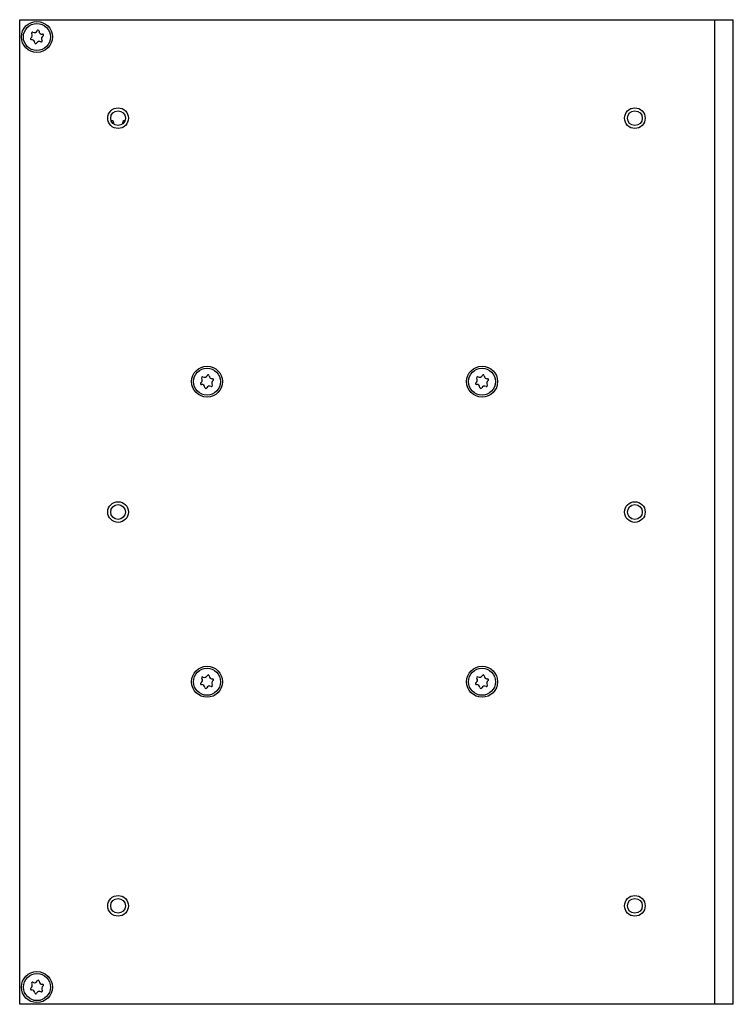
# Model space of a CAD drawing. Header units: millimetres. Extents: x -208 to -63, y -9 to 191.
import ezdxf

# ---------------------------------------------------------------- set-up
doc = ezdxf.new("R2010")
doc.units = ezdxf.units.MM

msp = doc.modelspace()

# ---------------------------------------------------------------- linework, layer by layer
at = {"color": 7, "linetype": 'Continuous', "lineweight": 25}
for p, q in [((-208.41, -8.82), (-208.41, 191.18)), ((-208.41, 191.18), (-63.41, 191.18)), ((-204.91, 191.18), (-71.91, 191.19)), ((-71.91, 191.19), (-71.68, 191.18)), ((-67.14, -8.82), (-67.14, 191.18)), ((-63.41, -8.82), (-63.41, 191.18)), ((-189.63, 170.31), (-189.26, 170.31)), ((-189.3, 170.06), (-189.41, 170.06)), ((-189.39, 170.31), (-189.39, 170.06)), ((-187.51, 170.31), (-187.18, 170.31)), ((-187.4, 170.06), (-187.48, 170.06)), ((-187.35, 170.11), (-187.35, 170.31)), ((-63.41, -8.82), (-208.41, -8.82))]:
    msp.add_line(p, q, dxfattribs=at)
for centre, radius in [((-204.91, 187.68), 3.15), ((-204.91, 187.68), 2.75), ((-188.41, 171.18), 2.1), ((-188.41, 171.18), 1.5), ((-83.41, 171.18), 2.1), ((-83.41, 171.18), 1.5), ((-170.34, 117.66), 3.15), ((-170.34, 117.66), 2.75), ((-114.46, 117.66), 3.15), ((-114.46, 117.66), 2.75), ((-188.41, 91.18), 2.1), ((-188.41, 91.18), 1.5), ((-83.41, 91.18), 2.1), ((-83.41, 91.18), 1.5), ((-170.34, 56.7), 3.15), ((-170.34, 56.7), 2.75), ((-114.46, 56.7), 3.15), ((-114.46, 56.7), 2.75), ((-188.41, 11.18), 2.1), ((-188.41, 11.18), 1.5), ((-83.41, 11.18), 2.1), ((-83.41, 11.18), 1.5), ((-204.9, -5.32), 3.15), ((-204.9, -5.32), 2.75)]:
    msp.add_circle(centre, radius, dxfattribs=at)
for centre, radius, start, end in [((-206.49, 188), 0.642, 301.7723, 35.6437), ((-205.82, 188.48), 0.188, 61.7723, 215.6437), ((-205.43, 189.21), 0.642, 241.7723, 335.6437), ((-204.67, 188.87), 0.188, 1.7723, 155.6437), ((-203.84, 188.89), 0.642, 181.7723, 275.6437), ((-203.76, 188.07), 0.188, 301.7723, 95.6437), ((-206.06, 187.29), 0.188, 121.7723, 275.6437), ((-205.97, 186.46), 0.642, 1.7723, 95.6437), ((-205.14, 186.49), 0.188, 181.7723, 335.6437), ((-204.39, 186.15), 0.642, 61.7723, 155.6437), ((-204, 186.88), 0.188, 241.7723, 35.6437), ((-203.32, 187.36), 0.642, 121.7723, 215.6437), ((-189.66, 170.24), 0.4, 323.2867, 110.5881), ((-187.12, 170.24), 0.4, 74.9983, 212.9452), ((-171.93, 117.98), 0.642, 301.7723, 35.6437), ((-171.25, 118.46), 0.188, 61.7723, 215.6437), ((-170.86, 119.19), 0.642, 241.7723, 335.6437), ((-170.11, 118.85), 0.188, 1.7723, 155.6437), ((-169.28, 118.88), 0.642, 181.7723, 275.6437), ((-169.19, 118.05), 0.188, 301.7723, 95.6437), ((-116.05, 117.98), 0.642, 301.7723, 35.6437), ((-115.37, 118.46), 0.188, 61.7723, 215.6437), ((-114.98, 119.2), 0.642, 241.7723, 335.6437), ((-114.23, 118.85), 0.188, 1.7723, 155.6437), ((-113.4, 118.88), 0.642, 181.7723, 275.6437), ((-113.31, 118.05), 0.188, 301.7723, 95.6437), ((-171.49, 117.27), 0.188, 121.7723, 275.6437), ((-171.41, 116.45), 0.642, 1.7723, 95.6437), ((-170.58, 116.47), 0.188, 181.7723, 335.6437), ((-169.82, 116.13), 0.642, 61.7723, 155.6437), ((-169.43, 116.86), 0.188, 241.7723, 35.6437), ((-168.76, 117.34), 0.642, 121.7723, 215.6437), ((-115.61, 117.28), 0.188, 121.7723, 275.6437), ((-115.53, 116.45), 0.642, 1.7723, 95.6437), ((-114.7, 116.48), 0.188, 181.7723, 335.6437), ((-113.94, 116.13), 0.642, 61.7723, 155.6437), ((-113.55, 116.86), 0.188, 241.7723, 35.6437), ((-112.88, 117.35), 0.642, 121.7723, 215.6437), ((-170.1, 57.89), 0.188, 1.7723, 155.6437), ((-114.22, 57.89), 0.188, 1.7723, 155.6437), ((-171.49, 56.31), 0.188, 121.7723, 275.6437), ((-171.92, 57.02), 0.642, 301.7723, 35.6437), ((-171.41, 55.49), 0.642, 1.7723, 95.6437), ((-171.25, 57.5), 0.188, 61.7723, 215.6437), ((-170.86, 58.23), 0.642, 241.7723, 335.6437), ((-169.27, 57.92), 0.642, 181.7723, 275.6437), ((-169.43, 55.9), 0.188, 241.7723, 35.6437), ((-168.75, 56.38), 0.642, 121.7723, 215.6437), ((-169.19, 57.09), 0.188, 301.7723, 95.6437), ((-115.61, 56.32), 0.188, 121.7723, 275.6437), ((-116.04, 57.02), 0.642, 301.7723, 35.6437), ((-115.53, 55.49), 0.642, 1.7723, 95.6437), ((-115.37, 57.5), 0.188, 61.7723, 215.6437), ((-114.98, 58.24), 0.642, 241.7723, 335.6437), ((-113.39, 57.92), 0.642, 181.7723, 275.6437), ((-113.55, 55.9), 0.188, 241.7723, 35.6437), ((-112.87, 56.39), 0.642, 121.7723, 215.6437), ((-113.31, 57.09), 0.188, 301.7723, 95.6437), ((-170.58, 55.51), 0.188, 181.7723, 335.6437), ((-169.82, 55.17), 0.642, 61.7723, 155.6437), ((-114.7, 55.52), 0.188, 181.7723, 335.6437), ((-113.94, 55.17), 0.642, 61.7723, 155.6437), ((-204.66, -4.13), 0.188, 1.7723, 155.6437), ((-206.04, -5.71), 0.188, 121.7723, 275.6437), ((-206.48, -5), 0.642, 301.7723, 35.6437), ((-205.96, -6.54), 0.642, 1.7723, 95.6437), ((-205.81, -4.52), 0.188, 61.7723, 215.6437), ((-205.41, -3.79), 0.642, 241.7723, 335.6437), ((-203.83, -4.11), 0.642, 181.7723, 275.6437), ((-203.31, -5.64), 0.642, 121.7723, 215.6437), ((-203.75, -4.93), 0.188, 301.7723, 95.6437), ((-205.13, -6.51), 0.188, 181.7723, 335.6437), ((-204.38, -6.85), 0.642, 61.7723, 155.6437), ((-203.99, -6.12), 0.188, 241.7723, 35.6437)]:
    msp.add_arc(centre, radius, start, end, dxfattribs=at)

doc.saveas('drawing.dxf')
